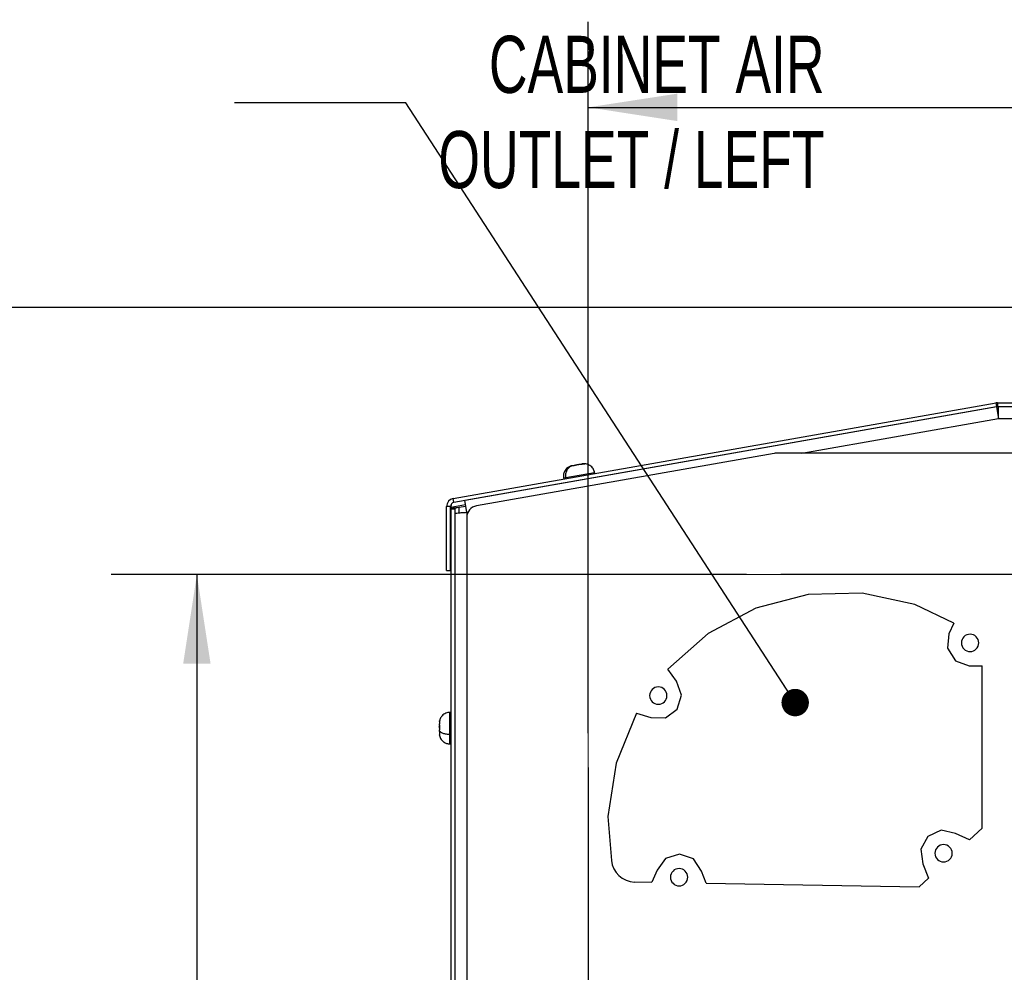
# Model space of a CAD drawing. Header units: millimetres. Extents: x 0 to 1956, y 0 to 1511.
# Tile 4 of 56: x 460 to 716, y 516 to 763. Entities that reach past the tile are written whole.
import ezdxf

# ---------------------------------------------------------------- set-up
doc = ezdxf.new("R2010")
doc.units = ezdxf.units.MM
doc.header["$LTSCALE"] = 7
doc.layers.add('DIMENSIONS', color=140, linetype='Continuous', lineweight=25)
doc.styles.add('SLDTEXTSTYLE0', font='TXT', dxfattribs={"width": 0.7})
doc.dimstyles.new('SLDDIMSTYLE0', dxfattribs={"dimtxt": 15.106055, "dimasz": 23.114, "dimexe": 0, "dimexo": 0.0625, "dimgap": 3.776514, "dimtad": 0, "dimtih": 1, "dimtoh": 1, "dimdec": 1, "dimrnd": 1e-09, "dimzin": 4, "dimdsep": 46, "dimtxsty": 'SLDTEXTSTYLE0', "dimsah": 1, "dimcen": 0.09, "dimadec": 0, "dimazin": 1, "dimtfac": 1, "dimtdec": 1, "dimtofl": 0, "dimtmove": 0, "dimatfit": 3, "dimfxl": 0, "dimfrac": 2, "dimtolj": 1, "dimtzin": 12, "dimarcsym": 0})
doc.dimstyles.new('SLDDIMSTYLE1', dxfattribs={"dimtxt": 15.106055, "dimasz": 23.114, "dimexe": 0, "dimexo": 0.0625, "dimgap": 3.776514, "dimtad": 0, "dimtih": 1, "dimtoh": 1, "dimdec": 1, "dimrnd": 1e-09, "dimzin": 12, "dimdsep": 46, "dimtxsty": 'SLDTEXTSTYLE0', "dimsah": 1, "dimcen": 0.09, "dimadec": 0, "dimazin": 3, "dimtfac": 1, "dimtdec": 1, "dimtofl": 0, "dimtmove": 0, "dimatfit": 3, "dimfxl": 0, "dimfrac": 2, "dimtolj": 1, "dimtzin": 12, "dimarcsym": 0})
doc.dimstyles.new('SLDDIMSTYLE3', dxfattribs={"dimtxt": 0.18, "dimasz": 7.112, "dimexe": 0, "dimexo": 0.0625, "dimgap": 0, "dimtad": 0, "dimtih": 1, "dimtoh": 1, "dimdec": 0, "dimrnd": 1e-09, "dimzin": 0, "dimdsep": 46, "dimtxsty": 'Standard', "dimblk1": 'DOT', "dimblk2": 'DOT', "dimsah": 1, "dimcen": 0.09, "dimadec": 0, "dimazin": 0, "dimtfac": 7.112, "dimtdec": 0, "dimtofl": 0, "dimtmove": 0, "dimatfit": 3, "dimldrblk": 'DOT', "dimfxl": 0, "dimfrac": 2, "dimtolj": 1, "dimtzin": 0, "dimarcsym": 0})

# ---------------------------------------------------------------- blocks, each defined once
blk = doc.blocks.new('_D_3')
at = {"layer": 'DIMENSIONS'}
for p, q in [((648.78, 618.88), (483.91, 618.88)), ((506.14, 618.88), (506.14, 492.44)), ((477.41, 465.05), (472.34, 465.05)), ((472.34, 465.05), (472.34, 441.04)), ((534.87, 465.05), (539.94, 465.05)), ((539.94, 465.05), (539.94, 441.04)), ((472.34, 441.04), (477.41, 441.04)), ((539.94, 441.04), (534.87, 441.04)), ((506.14, 318.88), (506.14, 437.66)), ((648.78, 318.88), (483.91, 318.88))]:
    blk.add_line(p, q, dxfattribs=at)
for points in [[(506.14, 618.88), (502.58, 595.77), (509.69, 595.77)], [(506.14, 318.88), (509.69, 342), (502.58, 342)]]:
    blk.add_solid(points, dxfattribs=at)
at = {"layer": 'DIMENSIONS', "char_height": 14.817, "attachment_point": 1, "style": 'SLDTEXTSTYLE0'}
for s, insert in [('300.0', (477.41, 487.53)), ('11.81', (477.41, 460.14))]:
    blk.add_mtext(s, dxfattribs=dict(at, insert=insert))
blk = doc.blocks.new('_D_4')
at = {"layer": 'DIMENSIONS'}
for p, q in [((607.67, 577.77), (607.67, 762.34)), ((1122.67, 577.77), (1122.67, 762.34)), ((607.67, 740.12), (814.82, 740.12)), ((835.29, 740.12), (830.21, 740.12)), ((830.21, 740.12), (830.21, 716.11)), ((892.74, 740.12), (897.81, 740.12)), ((897.81, 740.12), (897.81, 716.11)), ((1122.67, 740.12), (913.21, 740.12)), ((830.21, 716.11), (835.29, 716.11)), ((897.81, 716.11), (892.74, 716.11))]:
    blk.add_line(p, q, dxfattribs=at)
for points in [[(607.67, 740.12), (630.78, 736.56), (630.78, 743.67)], [(1122.67, 740.12), (1099.55, 743.67), (1099.55, 736.56)]]:
    blk.add_solid(points, dxfattribs=at)
at = {"layer": 'DIMENSIONS', "char_height": 14.817, "attachment_point": 1, "style": 'SLDTEXTSTYLE0'}
for s, insert in [('515.0', (835.29, 762.6)), ('20.28', (835.29, 735.21))]:
    blk.add_mtext(s, dxfattribs=dict(at, insert=insert))
blk = doc.blocks.new('_D_5')
at = {"layer": 'DIMENSIONS'}
for p, q in [((839.05, 688.18), (392.81, 688.18)), ((415.04, 688.18), (415.04, 492.44)), ((386.31, 465.05), (381.24, 465.05)), ((381.24, 465.05), (381.24, 441.04)), ((443.77, 465.05), (448.84, 465.05)), ((448.84, 465.05), (448.84, 441.04)), ((381.24, 441.04), (386.31, 441.04)), ((448.84, 441.04), (443.77, 441.04)), ((415.04, 269.48), (415.04, 437.66)), ((565.18, 269.48), (392.81, 269.48))]:
    blk.add_line(p, q, dxfattribs=at)
for points in [[(415.04, 688.18), (411.48, 665.07), (418.6, 665.07)], [(415.04, 269.48), (418.6, 292.6), (411.48, 292.6)]]:
    blk.add_solid(points, dxfattribs=at)
at = {"layer": 'DIMENSIONS', "char_height": 14.817, "attachment_point": 1, "style": 'SLDTEXTSTYLE0'}
for s, insert in [('418.7', (386.31, 487.53)), ('16.48', (386.31, 460.14))]:
    blk.add_mtext(s, dxfattribs=dict(at, insert=insert))
blk = doc.blocks.new('_Dot')
at = {"color": 0, "linetype": 'ByBlock', "lineweight": -2}
blk.add_line((-0.5, 0), (-1, 0), dxfattribs=at)
at = {"color": 0, "linetype": 'ByBlock', "const_width": 0.5}
blk.add_lwpolyline([(-0.25, 0, 1), (0.25, 0, 1)], format="xyb", close=True, dxfattribs=at)

msp = doc.modelspace()

# ---------------------------------------------------------------- linework, layer by layer
for p, q in [((572.68, 638.62), (713.49, 663.45)), ((572.85, 637.64), (713.66, 662.46)), ((713.63, 662.43), (575.63, 638.1)), ((713.66, 662.46), (713.49, 663.45)), ((713.63, 662.43), (714.17, 659.38)), ((713.85, 663.48), (713.85, 662.48)), ((713.85, 663.48), (1016.48, 663.48)), ((713.85, 662.48), (1016.48, 662.48)), ((714.17, 659.38), (714.17, 662.48)), ((663.13, 650.38), (714.17, 659.38)), ((714.17, 660.88), (713.9, 660.88)), ((714.17, 659.38), (1016.17, 659.38)), ((655.91, 650.34), (578.65, 636.71)), ((1073.9, 650.38), (656.43, 650.38)), ((601.27, 643.97), (601.84, 644.07)), ((601.27, 643.97), (601.32, 643.67)), ((601.84, 644.07), (609.35, 645.39)), ((601.89, 643.77), (601.84, 644.07)), ((609.4, 645.1), (609.35, 645.39)), ((603.47, 643.03), (603.47, 643.01)), ((603.76, 643.06), (603.76, 643.09)), ((607.61, 643.74), (607.6, 643.76)), ((571.94, 636.55), (570.94, 636.55)), ((570.94, 619.98), (570.94, 636.55)), ((571.94, 619.98), (571.94, 636.55)), ((572.15, 637.19), (572.04, 636.38)), ((572.04, 636.38), (575.82, 637.04)), ((572.04, 636.38), (572.04, 629.37)), ((572.85, 637.64), (572.68, 638.62)), ((575.9, 636.59), (574.07, 636.27)), ((574.07, 636.27), (574.07, 634.91)), ((576.17, 635.05), (575.63, 638.1)), ((572.07, 635.91), (573.07, 635.91)), ((572.07, 635.91), (572.07, 271.88)), ((573.07, 635.91), (573.07, 271.88)), ((576.17, 635.05), (576.49, 635.1)), ((576.17, 635.05), (576.17, 633.76)), ((576.17, 633.76), (576.17, 304)), ((572.04, 629.37), (572.07, 629.37)), ((570.94, 619.98), (571.94, 619.98)), ((1072.67, 618.88), (657.67, 618.88)), ((664.73, 613.7), (651.18, 610.15)), ((678.72, 614.03), (664.73, 613.7)), ((692.42, 611.14), (678.72, 614.03)), ((702.56, 606.28), (692.42, 611.14)), ((651.18, 610.15), (638.82, 603.58)), ((702.56, 606.28), (701.25, 603.54)), ((638.82, 603.58), (628.31, 594.33)), ((701.25, 603.54), (700.94, 599.76)), ((700.94, 599.76), (702.96, 596.54)), ((702.96, 596.54), (706.51, 595.19)), ((630.57, 591.21), (628.31, 594.33)), ((706.51, 595.19), (709.87, 595.19)), ((709.87, 553.09), (709.87, 595.19)), ((631.86, 587.64), (630.57, 591.21)), ((630.76, 584.01), (631.86, 587.64)), ((572.07, 583.15), (571.77, 583.15)), ((571.77, 577.47), (571.77, 583.15)), ((620.2, 582.92), (614.94, 569.95)), ((620.2, 582.92), (623.89, 581.82)), ((627.69, 581.76), (630.76, 584.01)), ((623.89, 581.82), (627.69, 581.76)), ((572.07, 577.47), (571.77, 577.47)), ((571.77, 574.95), (571.77, 577.47)), ((571.77, 574.95), (572.07, 574.95)), ((614.94, 569.95), (612.8, 556.11)), ((607.67, 568.88), (607.67, 368.88)), ((612.8, 556.11), (613.73, 544.74)), ((699.23, 552.55), (695.77, 550.97)), ((702.94, 551.73), (699.23, 552.55)), ((706.62, 550.06), (709.87, 553.09)), ((695.77, 550.97), (693.96, 547.63)), ((706.62, 550.06), (702.94, 551.73)), ((693.96, 547.63), (694.51, 543.87)), ((627.75, 545.25), (625.54, 542.16)), ((631.38, 546.38), (627.75, 545.25)), ((634.96, 545.11), (631.38, 546.38)), ((637.06, 541.94), (634.96, 545.11)), ((625.54, 542.16), (624.21, 539.06)), ((638.32, 538.81), (637.06, 541.94)), ((694.51, 543.87), (695.93, 540.09)), ((619.7, 539.14), (624.21, 539.06)), ((693.52, 537.85), (695.93, 540.09)), ((638.32, 538.81), (693.52, 537.85))]:
    msp.add_line(p, q)
at = {"color": 179, "linetype": 'Continuous', "lineweight": 18}
for q in [(1122.67, 618.88), (607.67, 318.88)]:
    msp.add_line((607.67, 618.88), q, dxfattribs=at)
at = {"flags": 128}
msp.add_lwpolyline([(572.04, 636.38), (572.04, 636.38)], dxfattribs=at)
for centre, radius, start, end in [((713.85, 661.38), 2.1, 90, 100), ((713.85, 661.38), 1.1, 90, 100), ((656.43, 647.38), 3, 90, 100), ((573.04, 636.55), 2.1, 100, 180), ((573.04, 636.55), 1.1, 100, 180), ((579.17, 633.76), 3, 100, 180), ((706.77, 601.18), 2.25, 90, 270), ((706.77, 601.18), 2.25, 270, 90), ((625.87, 587.48), 2.25, 90, 270), ((625.87, 587.48), 2.25, 270, 90), ((699.87, 546.58), 2.25, 90, 270), ((699.87, 546.58), 2.25, 270, 90), ((619.81, 545.23), 6.1, 184.6597, 269), ((631.27, 540.38), 2.25, 90, 270), ((631.27, 540.38), 2.25, 270, 90)]:
    msp.add_arc(centre, radius, start, end)
for points, knots in [([(602.91, 646.9), (602.69, 646.81), (602.11, 646.54), (601.52, 645.77), (601.2, 644.83), (601.25, 644.25), (601.27, 643.97)], [0, 0, 0, 0, 0.198212, 0.520837, 0.769074, 1, 1, 1, 1]), ([(603.44, 647.11), (603.18, 647.03), (602.93, 646.89), (602.47, 646.49), (602.27, 646.24), (601.96, 645.66), (601.86, 645.33), (601.77, 644.69), (601.78, 644.36), (601.84, 644.07)], [0, 0, 0, 0, 0.25, 0.25, 0.5, 0.5, 0.75, 0.75, 1, 1, 1, 1]), ([(602.89, 646.95), (602.88, 646.95), (602.88, 646.95), (602.92, 646.96), (602.97, 646.98), (603, 646.99)], [0, 0, 0, 0, 0.181398, 0.563982, 1, 1, 1, 1]), ([(603, 646.99), (603.17, 647.05), (603.34, 647.11), (603.43, 647.11), (603.43, 647.11)], [0, 0, 0, 0, 0.975218, 1, 1, 1, 1]), ([(603.44, 647.11), (603.42, 647.11), (603.37, 647.1), (603.29, 647.08), (603.2, 647.06), (603.11, 647.03), (603.04, 647.01), (603, 646.99)], [0, 0, 0, 0, 0.191439, 0.38456, 0.582142, 0.786586, 1, 1, 1, 1]), ([(603.7, 647.12), (603.69, 647.12), (603.67, 647.13), (603.63, 647.13), (603.59, 647.13), (603.52, 647.13), (603.47, 647.12), (603.44, 647.11)], [0, 0, 0, 0, 0.171051, 0.336912, 0.499484, 0.751188, 1, 1, 1, 1]), ([(603.74, 647.11), (603.73, 647.11), (603.71, 647.11), (603.7, 647.11), (603.7, 647.12)], [0, 0, 0, 0, 0.500617, 1, 1, 1, 1]), ([(604.18, 647.2), (604.16, 647.19), (604.12, 647.18), (604.06, 647.16), (604, 647.15), (603.94, 647.13), (603.88, 647.12), (603.83, 647.11), (603.78, 647.11), (603.76, 647.11), (603.74, 647.11)], [0, 0, 0, 0, 0.126381, 0.250383, 0.374231, 0.500072, 0.624694, 0.750234, 0.875429, 1, 1, 1, 1]), ([(605.55, 647.44), (605.51, 647.44), (605.43, 647.44), (605.32, 647.43), (605.18, 647.41), (605.03, 647.39), (604.86, 647.36), (604.68, 647.33), (604.51, 647.29), (604.34, 647.25), (604.24, 647.22), (604.18, 647.2)], [0, 0, 0, 0, 0.08485, 0.167614, 0.249627, 0.375231, 0.499768, 0.624012, 0.749532, 0.872779, 1, 1, 1, 1]), ([(606.02, 647.53), (606.02, 647.52), (606.01, 647.52), (605.99, 647.51), (605.96, 647.49), (605.92, 647.48), (605.85, 647.47), (605.78, 647.46), (605.7, 647.45), (605.62, 647.44), (605.57, 647.44), (605.55, 647.44)], [0, 0, 0, 0, 0.083089, 0.166485, 0.251159, 0.376849, 0.500178, 0.623447, 0.749151, 0.875431, 1, 1, 1, 1]), ([(605.99, 647.52), (606, 647.53), (606.02, 647.54), (606.05, 647.56), (606.09, 647.57), (606.13, 647.59), (606.18, 647.6), (606.22, 647.6), (606.24, 647.61)], [0, 0, 0, 0, 0.178525, 0.350585, 0.517368, 0.680183, 0.840506, 1, 1, 1, 1]), ([(606.69, 647.64), (606.66, 647.64), (606.61, 647.64), (606.52, 647.64), (606.44, 647.63), (606.34, 647.62), (606.25, 647.61), (606.17, 647.59), (606.11, 647.58), (606.06, 647.55), (606.03, 647.53), (606.02, 647.53)], [0, 0, 0, 0, 0.085154, 0.167979, 0.249626, 0.375295, 0.499766, 0.624074, 0.74953, 0.873157, 1, 1, 1, 1]), ([(606.24, 647.61), (606.26, 647.61), (606.3, 647.62), (606.36, 647.63), (606.45, 647.63), (606.55, 647.64), (606.64, 647.64), (606.69, 647.64)], [0, 0, 0, 0, 0.1656382, 0.3310726, 0.499336, 0.7448847, 1, 1, 1, 1]), ([(606.69, 647.64), (606.7, 647.64), (606.73, 647.64), (606.76, 647.64), (606.79, 647.64), (606.81, 647.64), (606.82, 647.64), (606.81, 647.64), (606.79, 647.64), (606.75, 647.64), (606.71, 647.64), (606.69, 647.64)], [0, 0, 0, 0, 0.082842, 0.16618, 0.25116, 0.376837, 0.500179, 0.623458, 0.749151, 0.875591, 1, 1, 1, 1]), ([(609.35, 645.39), (609.24, 645.74), (609.02, 646.46), (608.22, 647.2), (607.44, 647.57), (606.99, 647.6), (606.84, 647.61)], [0, 0, 0, 0, 0.299004, 0.621619, 0.87631, 1, 1, 1, 1]), ([(574.07, 636.27), (573.8, 636.24), (573.54, 636.21), (573.06, 636.15), (572.84, 636.12), (572.47, 636.06), (572.32, 636.03), (572.12, 635.97), (572.07, 635.94), (572.07, 635.91)], [0, 0, 0, 0, 0.25, 0.25, 0.5, 0.5, 0.75, 0.75, 1, 1, 1, 1]), ([(574.07, 636.27), (573.8, 636.21), (573.54, 636.15), (573.17, 636.03), (573.07, 635.97), (573.07, 635.91)], [0, 0, 0, 0, 0.5, 0.5, 1, 1, 1, 1]), ([(573.07, 634.77), (573.07, 634.79), (573.15, 634.81), (573.46, 634.86), (573.69, 634.88), (574.26, 634.93), (574.61, 634.95), (575.36, 635), (575.76, 635.02), (576.17, 635.05)], [0, 0, 0, 0, 0.25, 0.25, 0.5, 0.5, 0.75, 0.75, 1, 1, 1, 1]), ([(571.77, 583.15), (571.41, 583.1), (570.66, 583.01), (569.78, 582.36), (569.22, 581.53), (569.1, 580.94), (569.04, 580.66)], [0, 0, 0, 0, 0.26773, 0.556602, 0.784654, 1, 1, 1, 1]), ([(569.06, 580.69), (569.05, 580.69), (569.03, 580.66), (569.06, 580.79), (569.09, 580.89)], [0, 0, 0, 0, 0.286263, 1, 1, 1, 1]), ([(569.09, 580.67), (569.08, 580.63), (569.07, 580.56), (569.06, 580.45), (569.05, 580.33), (569.05, 580.19), (569.04, 580.05), (569.05, 579.91), (569.05, 579.79), (569.07, 579.67), (569.08, 579.6), (569.09, 579.57)], [0, 0, 0, 0, 0.08485, 0.167614, 0.249627, 0.375231, 0.499768, 0.624012, 0.749532, 0.872779, 1, 1, 1, 1]), ([(569.09, 580.89), (569.09, 580.89), (569.1, 580.91), (569.1, 580.92), (569.11, 580.93), (569.11, 580.92), (569.11, 580.9), (569.11, 580.86), (569.11, 580.81), (569.1, 580.74), (569.09, 580.69), (569.09, 580.67)], [0, 0, 0, 0, 0.083089, 0.166485, 0.251159, 0.376849, 0.500178, 0.623447, 0.749151, 0.875431, 1, 1, 1, 1]), ([(569.09, 579.08), (569.08, 579.12), (569.07, 579.18), (569.06, 579.28), (569.05, 579.38), (569.05, 579.48), (569.04, 579.58), (569.04, 579.65), (569.04, 579.68)], [0, 0, 0, 0, 0.178525, 0.350585, 0.517368, 0.680183, 0.840506, 1, 1, 1, 1]), ([(569.09, 579.01), (569.08, 578.98), (569.07, 578.92), (569.06, 578.83), (569.05, 578.71), (569.05, 578.58), (569.04, 578.47), (569.04, 578.41)], [0, 0, 0, 0, 0.171051, 0.336912, 0.499484, 0.751188, 1, 1, 1, 1]), ([(569.04, 578.41), (569.09, 578.3), (569.18, 578.17), (569.49, 577.94), (569.71, 577.83), (570.22, 577.65), (570.52, 577.58), (571.15, 577.5), (571.47, 577.47), (571.77, 577.47)], [0, 0, 0, 0, 0.25, 0.25, 0.5, 0.5, 0.75, 0.75, 1, 1, 1, 1]), ([(569.04, 578.41), (569.04, 578.37), (569.04, 578.29), (569.05, 578.16), (569.06, 578.02), (569.07, 577.88), (569.08, 577.78), (569.09, 577.73)], [0, 0, 0, 0, 0.191439, 0.38456, 0.582142, 0.786586, 1, 1, 1, 1]), ([(569.09, 577.39), (569.06, 577.43), (569.03, 577.47), (569.05, 577.37), (569.06, 577.35)], [0, 0, 0, 0, 0.758928, 1, 1, 1, 1]), ([(569.04, 577.44), (569.12, 577.07), (569.3, 576.33), (570.04, 575.51), (570.9, 575.03), (571.49, 574.97), (571.77, 574.95)], [0, 0, 0, 0, 0.276089, 0.567378, 0.791504, 1, 1, 1, 1]), ([(569.09, 579.57), (569.09, 579.56), (569.1, 579.53), (569.1, 579.48), (569.11, 579.43), (569.11, 579.37), (569.11, 579.3), (569.11, 579.24), (569.11, 579.17), (569.11, 579.13), (569.1, 579.11)], [0, 0, 0, 0, 0.126381, 0.250383, 0.374231, 0.500072, 0.624694, 0.750234, 0.875429, 1, 1, 1, 1]), ([(569.1, 579.11), (569.1, 579.1), (569.1, 579.06), (569.09, 579.03), (569.09, 579.01)], [0, 0, 0, 0, 0.5006175, 1, 1, 1, 1]), ([(569.09, 577.73), (569.09, 577.71), (569.1, 577.67), (569.1, 577.63), (569.1, 577.61)], [0, 0, 0, 0, 0.4986673, 1, 1, 1, 1]), ([(569.1, 577.61), (569.11, 577.59), (569.11, 577.56), (569.11, 577.5), (569.11, 577.46), (569.11, 577.41), (569.11, 577.38), (569.09, 577.39), (569.09, 577.39)], [0, 0, 0, 0, 0.126553, 0.250836, 0.374972, 0.501056, 0.749674, 1, 1, 1, 1])]:
    msp.add_open_spline(points, degree=3, knots=knots)

# ---------------------------------------------------------------- texts
at = {"layer": 'DIMENSIONS', "insert": (669, 758.68), "char_height": 14.8167, "attachment_point": 3, "style": 'SLDTEXTSTYLE0'}
msp.add_mtext('CABINET AIR^JOUTLET / LEFT', dxfattribs=at)

# ---------------------------------------------------------------- dimensions: what is measured, and where the dimension line sits
at = {"layer": 'DIMENSIONS'}
dim = msp.add_linear_dim(base=(1122.67, 740.12), p1=(607.67, 568.88), p2=(1122.67, 568.88), dimstyle='SLDDIMSTYLE0', dxfattribs=at)
dim.commit()
dim.dimension.update_dxf_attribs({"geometry": '_D_4', "text_midpoint": (864.01, 740.12), "dimtype": 160})
for base, p1, p2, dimstyle, picture, middle in [((415.04, 269.48), (847.94, 688.18), (574.07, 269.48), 'SLDDIMSTYLE1', '_D_5', (415.04, 465.05)), ((506.14, 318.88), (657.67, 618.88), (657.67, 318.88), 'SLDDIMSTYLE0', '_D_3', (506.14, 465.05))]:
    dim = msp.add_linear_dim(base=base, p1=p1, p2=p2, angle=90, dimstyle=dimstyle, dxfattribs=at)
    dim.commit()
    dim.dimension.update_dxf_attribs({"geometry": picture, "text_midpoint": middle, "dimtype": 160})

# ---------------------------------------------------------------- leaders
msp.add_leader([(661.38, 585.68), (560.36, 741.32), (515.91, 741.32)], dimstyle='SLDDIMSTYLE3', dxfattribs=at)

doc.saveas('drawing.dxf')
